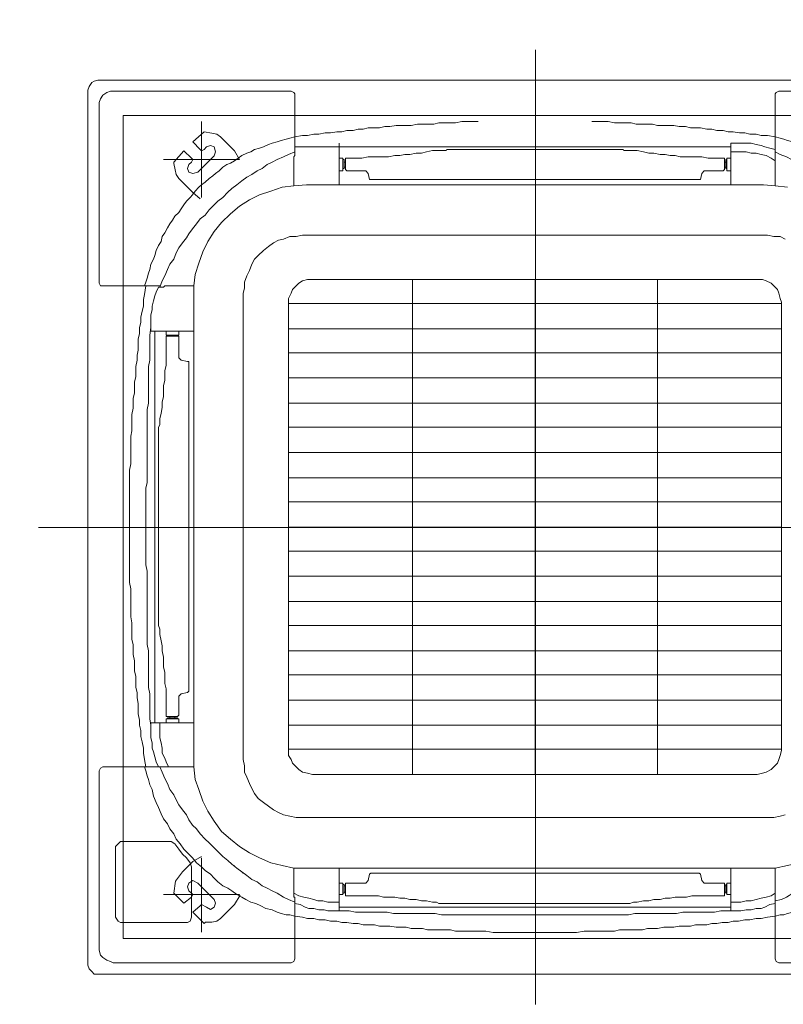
# Model space of a CAD drawing. Header units: inches. Extents: x 105152 to 158499, y 12149 to 30915.
# Tile 256 of 256: x 127360 to 127371, y 22151 to 22166. Entities that reach past the tile are written whole.
import ezdxf

# ---------------------------------------------------------------- set-up
doc = ezdxf.new("R2010")
doc.units = ezdxf.units.IN
doc.header["$MEASUREMENT"] = 0
doc.layers.add('L1', color=5, linetype='Continuous', lineweight=20)
doc.layers.add('PP-HVAC', color=7, linetype='Continuous', lineweight=25)
doc.layers.add('PP-HVAC CASSETTE', color=5, linetype='Continuous')
doc.layers.add('PP-HVAC- CASSETTE', color=5, linetype='Continuous')
doc.styles.get("Standard").update_dxf_attribs({"font": 'arial.ttf', "height": 6})

# ---------------------------------------------------------------- blocks, each defined once
blk = doc.blocks.new('cassette')
at = {"layer": 'L1', "color": 7, "lineweight": 9, "ltscale": 0.07}
for p, q in [((4490.5414, 583.9537), (4490.5414, 585.0077)), ((4490.0339, 584.4801), (4491.0477, 584.4801))]:
    blk.add_line(p, q, dxfattribs=at)
at = {"layer": 'L1', "color": 7, "lineweight": 9}
for p, q in [((4491.0035, 584.9287), (4491.0035, 584.7396)), ((4491.0035, 584.0328), (4491.0035, 584.2219))]:
    blk.add_line(p, q, dxfattribs=at)
at = {"layer": 'L1', "lineweight": 9}
for points in [[(4490.0768, 584.9554), (4490.0728, 584.9541), (4490.0687, 584.9514), (4490.0674, 584.9487), (4490.0661, 584.9447)], [(4491.0061, 584.9554), (4490.0768, 584.9554)], [(4491.0155, 584.9447), (4491.0155, 584.9487), (4491.0128, 584.9514), (4491.0101, 584.9541), (4491.0061, 584.9554)], [(4490.0661, 584.0154), (4490.0661, 584.9447)], [(4491.0155, 584.0154), (4491.0155, 584.9447)], [(4490.294, 584.8952), (4490.2993, 584.8965), (4490.3061, 584.8965), (4490.3114, 584.8979), (4490.3181, 584.8992), (4490.3235, 584.8992), (4490.3289, 584.9005), (4490.3356, 584.9005), (4490.3409, 584.9019), (4490.3463, 584.9019), (4490.353, 584.9019), (4490.3584, 584.9032), (4490.3637, 584.9032), (4490.3704, 584.9046), (4490.3758, 584.9046), (4490.3812, 584.9046), (4490.3865, 584.9059), (4490.3919, 584.9059), (4490.3986, 584.9059), (4490.404, 584.9072), (4490.4093, 584.9072), (4490.4147, 584.9072), (4490.4214, 584.9086), (4490.4268, 584.9086), (4490.4321, 584.9086), (4490.4388, 584.9086), (4490.4442, 584.9099), (4490.4496, 584.9099), (4490.4563, 584.9099), (4490.4616, 584.9099), (4490.4683, 584.9099), (4490.4737, 584.9099), (4490.4804, 584.9113)], [(4490.4804, 584.9113), (4490.4885, 584.9113), (4490.4952, 584.9113), (4490.5032, 584.9113), (4490.5099, 584.9113), (4490.518, 584.9113), (4490.5247, 584.9113), (4490.5327, 584.9113), (4490.5408, 584.9113), (4490.5408, 584.9113)], [(4490.5408, 584.9113), (4490.5475, 584.9113), (4490.5555, 584.9113), (4490.5636, 584.9113), (4490.5703, 584.9113), (4490.577, 584.9113), (4490.585, 584.9113), (4490.5931, 584.9113), (4490.5998, 584.9113)], [(4490.5998, 584.9113), (4490.6065, 584.9099), (4490.6119, 584.9099), (4490.6186, 584.9099), (4490.6239, 584.9099), (4490.6306, 584.9099), (4490.636, 584.9099), (4490.6427, 584.9086), (4490.6481, 584.9086), (4490.6534, 584.9086), (4490.6601, 584.9086), (4490.6655, 584.9072), (4490.6709, 584.9072), (4490.6762, 584.9072), (4490.6829, 584.9059), (4490.6883, 584.9059), (4490.6937, 584.9059), (4490.699, 584.9046), (4490.7057, 584.9046), (4490.7111, 584.9046), (4490.7165, 584.9032), (4490.7218, 584.9032), (4490.7285, 584.9019), (4490.7339, 584.9019), (4490.7393, 584.9019), (4490.746, 584.9005), (4490.7513, 584.9005), (4490.7567, 584.8992), (4490.7634, 584.8992), (4490.7688, 584.8979), (4490.7755, 584.8965), (4490.7809, 584.8965), (4490.7876, 584.8952)], [(4490.2672, 584.8898), (4490.2712, 584.8912), (4490.2765, 584.8925), (4490.2806, 584.8938), (4490.2846, 584.8952)], [(4490.2846, 584.8938), (4490.294, 584.8952)], [(4490.3289, 584.8885), (4490.3369, 584.8898), (4490.3436, 584.8898), (4490.3503, 584.8898), (4490.357, 584.8898), (4490.3637, 584.8898), (4490.3704, 584.8912), (4490.3771, 584.8912), (4490.3838, 584.8912), (4490.3892, 584.8912), (4490.3959, 584.8912), (4490.4026, 584.8912), (4490.4093, 584.8912), (4490.416, 584.8925), (4490.4227, 584.8925), (4490.4281, 584.8925), (4490.4348, 584.8925), (4490.4415, 584.8925), (4490.4482, 584.8925), (4490.4536, 584.8925), (4490.4603, 584.8925), (4490.467, 584.8925), (4490.4737, 584.8925), (4490.4804, 584.8925), (4490.4871, 584.8925), (4490.4938, 584.8925), (4490.4992, 584.8938), (4490.5059, 584.8938), (4490.5126, 584.8938), (4490.5193, 584.8938), (4490.526, 584.8938), (4490.5341, 584.8938), (4490.5408, 584.8938), (4490.5475, 584.8938), (4490.5542, 584.8938), (4490.5609, 584.8938), (4490.5676, 584.8938), (4490.5743, 584.8938), (4490.581, 584.8938), (4490.5877, 584.8925), (4490.5944, 584.8925), (4490.6011, 584.8925), (4490.6078, 584.8925), (4490.6132, 584.8925), (4490.6199, 584.8925), (4490.6266, 584.8925), (4490.6333, 584.8925), (4490.64, 584.8925), (4490.6454, 584.8925), (4490.6521, 584.8925), (4490.6588, 584.8925), (4490.6655, 584.8925), (4490.6722, 584.8912), (4490.6776, 584.8912), (4490.6843, 584.8912), (4490.691, 584.8912), (4490.6977, 584.8912), (4490.7044, 584.8912), (4490.7111, 584.8912), (4490.7178, 584.8898), (4490.7245, 584.8898), (4490.7312, 584.8898), (4490.7379, 584.8898), (4490.7446, 584.8898), (4490.7513, 584.8885)], [(4490.7876, 584.8952), (4490.7956, 584.8938)], [(4490.7956, 584.8952), (4490.7996, 584.8938), (4490.805, 584.8925), (4490.809, 584.8912), (4490.8144, 584.8898)], [(4490.2283, 584.8737), (4490.2323, 584.8764), (4490.2377, 584.8777), (4490.2417, 584.8804), (4490.247, 584.8831), (4490.2524, 584.8844), (4490.2564, 584.8858), (4490.2618, 584.8885), (4490.2672, 584.8898)], [(4490.2859, 584.8804), (4490.2913, 584.8831), (4490.2953, 584.8844), (4490.3007, 584.8858), (4490.3061, 584.8871), (4490.3101, 584.8871), (4490.3154, 584.8885), (4490.3208, 584.8885), (4490.3262, 584.8885), (4490.3329, 584.8885)], [(4490.3329, 584.8429), (4490.3329, 584.8885)], [(4490.3329, 584.8844), (4490.7487, 584.8844)], [(4490.7487, 584.8885), (4490.754, 584.8885), (4490.7594, 584.8885), (4490.7648, 584.8885), (4490.7701, 584.8871), (4490.7755, 584.8871), (4490.7795, 584.8858), (4490.7849, 584.8844), (4490.7902, 584.8831), (4490.7956, 584.8804)], [(4490.7487, 584.8429), (4490.7487, 584.8885)], [(4490.8144, 584.8898), (4490.8197, 584.8871), (4490.8265, 584.8858), (4490.8332, 584.8831), (4490.8385, 584.8804), (4490.8452, 584.8777), (4490.8506, 584.8751), (4490.856, 584.871), (4490.8613, 584.8684), (4490.8667, 584.8643), (4490.8721, 584.8616), (4490.8774, 584.8576), (4490.8828, 584.8536), (4490.8868, 584.8496), (4490.8922, 584.8442), (4490.8975, 584.8402), (4490.9016, 584.8348)], [(4490.1317, 584.7543), (4490.133, 584.7597), (4490.1344, 584.7637), (4490.1371, 584.7691), (4490.1384, 584.7731), (4490.1397, 584.7785), (4490.1424, 584.7825), (4490.1438, 584.7865), (4490.1464, 584.7919), (4490.1491, 584.7959), (4490.1518, 584.7999), (4490.1545, 584.804), (4490.1558, 584.808), (4490.1585, 584.812), (4490.1625, 584.816), (4490.1652, 584.8201), (4490.1679, 584.8227), (4490.1706, 584.8268), (4490.1746, 584.8308), (4490.1773, 584.8348), (4490.18, 584.8375), (4490.184, 584.8415), (4490.188, 584.8442), (4490.1907, 584.8469), (4490.1947, 584.8509), (4490.1988, 584.8536), (4490.2028, 584.8563), (4490.2068, 584.859), (4490.2108, 584.863), (4490.2149, 584.8657), (4490.2189, 584.8684), (4490.2229, 584.871), (4490.2283, 584.8737)], [(4490.1988, 584.8214), (4490.2041, 584.8268), (4490.2095, 584.8308), (4490.2135, 584.8362), (4490.2189, 584.8402), (4490.2242, 584.8442), (4490.2296, 584.8482), (4490.2336, 584.8509), (4490.239, 584.8549), (4490.2444, 584.859), (4490.2497, 584.8616), (4490.2564, 584.8643), (4490.2618, 584.8684), (4490.2672, 584.871), (4490.2739, 584.8737), (4490.2792, 584.8764), (4490.2859, 584.8791)], [(4490.7487, 584.8791), (4490.754, 584.8791), (4490.7594, 584.8791), (4490.7648, 584.8791), (4490.7701, 584.8777), (4490.7755, 584.8764), (4490.7809, 584.8764), (4490.7862, 584.8737), (4490.7902, 584.8724), (4490.7956, 584.8697)], [(4490.7956, 584.8804), (4490.7956, 584.8804)], [(4490.7956, 584.8804), (4490.7956, 584.8791)], [(4490.7956, 584.8791), (4490.7956, 584.8777)], [(4490.7956, 584.8791), (4490.801, 584.8764), (4490.8077, 584.8737), (4490.813, 584.871), (4490.8197, 584.8684), (4490.8251, 584.8643), (4490.8305, 584.8616), (4490.8358, 584.859), (4490.8412, 584.8549), (4490.8466, 584.8509), (4490.8519, 584.8482), (4490.8573, 584.8442), (4490.8613, 584.8402), (4490.8667, 584.8362), (4490.8721, 584.8308), (4490.8761, 584.8268), (4490.8814, 584.8214)], [(4490.7956, 584.8791), (4490.7956, 584.8777)], [(4490.7956, 584.8777), (4490.7956, 584.8751), (4490.7956, 584.8751), (4490.7956, 584.8737)], [(4490.7956, 584.8737), (4490.7956, 584.8737)], [(4490.7956, 584.8737), (4490.7956, 584.8429)], [(4490.2605, 584.8375), (4490.2725, 584.8415)], [(4490.2725, 584.8415), (4490.2846, 584.8429)], [(4490.2846, 584.8429), (4490.2967, 584.8429)], [(4490.7835, 584.8429), (4490.2967, 584.8429)], [(4490.7835, 584.8429), (4490.7956, 584.8429), (4490.809, 584.8415), (4490.8197, 584.8375), (4490.8318, 584.8335), (4490.8426, 584.8281), (4490.8533, 584.8214), (4490.864, 584.8134), (4490.8721, 584.804), (4490.8801, 584.7946), (4490.8868, 584.7839), (4490.8922, 584.7731), (4490.8975, 584.7611), (4490.9002, 584.749), (4490.9029, 584.7369), (4490.9029, 584.7235)], [(4490.2377, 584.8281), (4490.2484, 584.8335)], [(4490.2484, 584.8335), (4490.2605, 584.8375)], [(4490.9016, 584.8348), (4490.9056, 584.8308), (4490.9096, 584.8254), (4490.9136, 584.8214), (4490.9177, 584.8174), (4490.9217, 584.812), (4490.9244, 584.8067), (4490.927, 584.8026), (4490.9311, 584.7973), (4490.9338, 584.7919), (4490.9364, 584.7879), (4490.9391, 584.7825), (4490.9405, 584.7771), (4490.9431, 584.7718), (4490.9458, 584.7664), (4490.9472, 584.7597), (4490.9498, 584.7543)], [(4490.1424, 584.7356), (4490.1451, 584.7423), (4490.1478, 584.7476), (4490.1505, 584.7543), (4490.1532, 584.7597), (4490.1558, 584.7651), (4490.1599, 584.7704), (4490.1625, 584.7758), (4490.1666, 584.7812), (4490.1692, 584.7865), (4490.1733, 584.7919), (4490.1773, 584.7973), (4490.1813, 584.8026), (4490.1853, 584.8067), (4490.1907, 584.812), (4490.1947, 584.8174), (4490.1988, 584.8214)], [(4490.2175, 584.8134), (4490.2269, 584.8214)], [(4490.2269, 584.8214), (4490.2377, 584.8281)], [(4490.8814, 584.8214), (4490.8855, 584.8174), (4490.8908, 584.812), (4490.8949, 584.8067), (4490.8989, 584.8026), (4490.9029, 584.7973), (4490.9069, 584.7919), (4490.911, 584.7865), (4490.915, 584.7812), (4490.9177, 584.7758), (4490.9217, 584.7704), (4490.9244, 584.7651), (4490.927, 584.7597), (4490.9297, 584.7543), (4490.9338, 584.7476), (4490.9364, 584.7423), (4490.9391, 584.7356)], [(4490.2081, 584.804), (4490.2175, 584.8134)], [(4490.2001, 584.7946), (4490.2081, 584.804)], [(4490.8989, 584.8026), (4490.8989, 584.8026)], [(4490.9002, 584.8013), (4490.9002, 584.7999)], [(4490.1934, 584.7839), (4490.2001, 584.7946)], [(4490.2739, 584.7865), (4490.2806, 584.7892)], [(4490.2806, 584.7892), (4490.2873, 584.7892)], [(4490.2873, 584.7892), (4490.2926, 584.7906)], [(4490.7876, 584.7906), (4490.2926, 584.7906)], [(4490.7876, 584.7906), (4490.7943, 584.7892)], [(4490.7943, 584.7892), (4490.801, 584.7892)], [(4490.801, 584.7892), (4490.8063, 584.7865)], [(4490.9069, 584.7919), (4490.9083, 584.7906)], [(4490.188, 584.7731), (4490.1934, 584.7839)], [(4490.2524, 584.7745), (4490.2564, 584.7785)], [(4490.2564, 584.7785), (4490.2618, 584.7812)], [(4490.2618, 584.7812), (4490.2685, 584.7839)], [(4490.2685, 584.7839), (4490.2739, 584.7865)], [(4490.8063, 584.7865), (4490.813, 584.7839)], [(4490.813, 584.7839), (4490.8184, 584.7812)], [(4490.8184, 584.7812), (4490.8238, 584.7785)], [(4490.8238, 584.7785), (4490.8291, 584.7745)], [(4490.184, 584.7611), (4490.188, 584.7731)], [(4490.243, 584.7637), (4490.247, 584.7691)], [(4490.247, 584.7691), (4490.2524, 584.7745)], [(4490.8291, 584.7745), (4490.8332, 584.7691)], [(4490.8332, 584.7691), (4490.8372, 584.7637)], [(4490.18, 584.749), (4490.184, 584.7611)], [(4490.2363, 584.753), (4490.239, 584.7584)], [(4490.239, 584.7584), (4490.243, 584.7637)], [(4490.8372, 584.7637), (4490.8412, 584.7584)], [(4490.8412, 584.7584), (4490.8439, 584.753)], [(4490.1263, 584.7356), (4490.1277, 584.7409), (4490.129, 584.745), (4490.1304, 584.7503), (4490.1317, 584.7543)], [(4490.1786, 584.7369), (4490.18, 584.749)], [(4490.2323, 584.7409), (4490.235, 584.7476)], [(4490.235, 584.7476), (4490.2363, 584.753)], [(4490.8439, 584.753), (4490.8466, 584.7476)], [(4490.8466, 584.7476), (4490.8479, 584.7409)], [(4490.9498, 584.7543), (4490.9512, 584.7503), (4490.9525, 584.745), (4490.9525, 584.7409), (4490.9539, 584.7356)], [(4490.125, 584.7275), (4490.1263, 584.7356)], [(4490.1371, 584.2728), (4490.1371, 584.7356)], [(4490.1773, 584.7235), (4490.1786, 584.7369)], [(4490.2323, 584.7342), (4490.2323, 584.7409)], [(4490.8479, 584.7409), (4490.8493, 584.7342)], [(4490.9297, 584.7369), (4490.9324, 584.7315), (4490.9338, 584.7262), (4490.9351, 584.7208), (4490.9364, 584.7154), (4490.9378, 584.7114), (4490.9378, 584.7061), (4490.9391, 584.7007), (4490.9391, 584.6953), (4490.9391, 584.6886)], [(4490.9378, 584.7356), (4490.9378, 584.7356)], [(4490.9378, 584.7356), (4490.9378, 584.7356)], [(4490.9378, 584.7356), (4490.9378, 584.7356)], [(4490.9391, 584.7356), (4490.9378, 584.7356)], [(4490.9405, 584.7356), (4490.9391, 584.7356)], [(4490.9405, 584.7356), (4490.9418, 584.7302), (4490.9445, 584.7248), (4490.9458, 584.7208), (4490.9458, 584.7154), (4490.9472, 584.7101), (4490.9472, 584.7047), (4490.9485, 584.7007), (4490.9485, 584.6953), (4490.9485, 584.6886)], [(4490.9539, 584.7356), (4490.9552, 584.7275)], [(4490.1102, 584.5411), (4490.1102, 584.5465), (4490.1102, 584.5532), (4490.1102, 584.5585), (4490.1116, 584.5652), (4490.1116, 584.5706), (4490.1116, 584.5773), (4490.1116, 584.5827), (4490.1129, 584.588), (4490.1129, 584.5947), (4490.1129, 584.6001), (4490.1129, 584.6055), (4490.1143, 584.6122), (4490.1143, 584.6175), (4490.1143, 584.6229), (4490.1143, 584.6283), (4490.1156, 584.635), (4490.1156, 584.6403), (4490.1169, 584.6457), (4490.1169, 584.6511), (4490.1169, 584.6578), (4490.1183, 584.6631), (4490.1183, 584.6685), (4490.1196, 584.6739), (4490.1196, 584.6806), (4490.121, 584.6859), (4490.121, 584.6913), (4490.1223, 584.698), (4490.1223, 584.7034), (4490.1236, 584.7101), (4490.1236, 584.7154), (4490.125, 584.7222), (4490.125, 584.7275)], [(4490.2309, 584.7275), (4490.2323, 584.7342)], [(4490.2309, 584.7275), (4490.2309, 584.2339)], [(4490.8493, 584.7342), (4490.8493, 584.7275)], [(4490.8493, 584.2339), (4490.8493, 584.7275)], [(4490.9552, 584.7275), (4490.9566, 584.7222), (4490.9566, 584.7154), (4490.9579, 584.7101), (4490.9579, 584.7034), (4490.9592, 584.698), (4490.9592, 584.6913), (4490.9606, 584.6859), (4490.9606, 584.6806), (4490.9619, 584.6739), (4490.9619, 584.6685), (4490.9633, 584.6631), (4490.9633, 584.6578), (4490.9633, 584.6511), (4490.9646, 584.6457), (4490.9646, 584.6403), (4490.9646, 584.635), (4490.9659, 584.6283), (4490.9659, 584.6229), (4490.9659, 584.6175), (4490.9673, 584.6122), (4490.9673, 584.6055), (4490.9673, 584.6001), (4490.9686, 584.5947), (4490.9686, 584.588), (4490.9686, 584.5827), (4490.9686, 584.5773), (4490.9686, 584.5706), (4490.97, 584.5652), (4490.97, 584.5585), (4490.97, 584.5532), (4490.97, 584.5465), (4490.97, 584.5411)], [(4490.1773, 584.7235), (4490.1773, 584.238)], [(4490.9029, 584.238), (4490.9029, 584.7235)], [(4490.1773, 584.6886), (4490.133, 584.6886)], [(4490.9029, 584.6886), (4490.9485, 584.6886)], [(4490.9445, 584.6886), (4490.9445, 584.2728)], [(4490.9485, 584.6913), (4490.9485, 584.6846), (4490.9485, 584.6779), (4490.9498, 584.6712), (4490.9498, 584.6645), (4490.9498, 584.6578), (4490.9498, 584.6511), (4490.9498, 584.6444), (4490.9498, 584.6377), (4490.9512, 584.631), (4490.9512, 584.6242), (4490.9512, 584.6189), (4490.9512, 584.6122), (4490.9512, 584.6055), (4490.9512, 584.5988), (4490.9512, 584.5921), (4490.9512, 584.5867), (4490.9525, 584.58), (4490.9525, 584.5733), (4490.9525, 584.5666), (4490.9525, 584.5612), (4490.9525, 584.5545), (4490.9525, 584.5478), (4490.9525, 584.5411), (4490.9525, 584.5344), (4490.9525, 584.5277), (4490.9525, 584.521), (4490.9525, 584.5143), (4490.9525, 584.5076), (4490.9525, 584.5009), (4490.9525, 584.4941), (4490.9525, 584.4874), (4490.9525, 584.4807), (4490.9525, 584.474), (4490.9525, 584.4673), (4490.9525, 584.4606), (4490.9525, 584.4539), (4490.9525, 584.4472), (4490.9525, 584.4405), (4490.9525, 584.4338), (4490.9525, 584.4271), (4490.9525, 584.4204), (4490.9525, 584.4137), (4490.9525, 584.407), (4490.9525, 584.4016), (4490.9525, 584.3949), (4490.9525, 584.3882), (4490.9525, 584.3815), (4490.9512, 584.3748), (4490.9512, 584.3694), (4490.9512, 584.3627), (4490.9512, 584.356), (4490.9512, 584.3493), (4490.9512, 584.3426), (4490.9512, 584.3372), (4490.9512, 584.3305), (4490.9498, 584.3238), (4490.9498, 584.3171), (4490.9498, 584.3104), (4490.9498, 584.3037), (4490.9498, 584.297), (4490.9498, 584.2903), (4490.9485, 584.2836), (4490.9485, 584.2769), (4490.9485, 584.2702)], [(4490.97, 584.5411), (4490.97, 584.533), (4490.9713, 584.525), (4490.9713, 584.5183), (4490.9713, 584.5102), (4490.9713, 584.5035), (4490.9713, 584.4955), (4490.9713, 584.4888), (4490.9713, 584.4807)], [(4490.9713, 584.4807), (4490.9713, 584.4727), (4490.9713, 584.466), (4490.9713, 584.4579), (4490.9713, 584.4512), (4490.9713, 584.4432), (4490.9713, 584.4365), (4490.97, 584.4284), (4490.97, 584.4204)], [(4490.125, 584.2339), (4490.125, 584.2407), (4490.1236, 584.246), (4490.1236, 584.2527), (4490.1223, 584.2581), (4490.1223, 584.2635), (4490.121, 584.2702), (4490.121, 584.2755), (4490.1196, 584.2809), (4490.1196, 584.2876), (4490.1183, 584.293), (4490.1183, 584.2983), (4490.1169, 584.305), (4490.1169, 584.3104), (4490.1169, 584.3158), (4490.1156, 584.3211), (4490.1156, 584.3278), (4490.1143, 584.3332), (4490.1143, 584.3386), (4490.1143, 584.3439), (4490.1143, 584.3506), (4490.1129, 584.356), (4490.1129, 584.3614), (4490.1129, 584.3667), (4490.1129, 584.3734), (4490.1116, 584.3788), (4490.1116, 584.3842), (4490.1116, 584.3909), (4490.1116, 584.3962), (4490.1102, 584.4029), (4490.1102, 584.4083), (4490.1102, 584.415), (4490.1102, 584.4204)], [(4490.97, 584.4204), (4490.97, 584.415), (4490.97, 584.4083), (4490.97, 584.4029), (4490.97, 584.3962), (4490.9686, 584.3909), (4490.9686, 584.3855), (4490.9686, 584.3788), (4490.9686, 584.3734), (4490.9686, 584.3667), (4490.9673, 584.3614), (4490.9673, 584.356), (4490.9673, 584.3506), (4490.9659, 584.3439), (4490.9659, 584.3386), (4490.9659, 584.3332), (4490.9646, 584.3278), (4490.9646, 584.3211), (4490.9646, 584.3158), (4490.9633, 584.3104), (4490.9633, 584.305), (4490.9633, 584.2983), (4490.9619, 584.293), (4490.9619, 584.2876), (4490.9606, 584.2822), (4490.9606, 584.2755), (4490.9592, 584.2702), (4490.9592, 584.2648), (4490.9579, 584.2581), (4490.9579, 584.2527), (4490.9566, 584.246), (4490.9566, 584.2407), (4490.9552, 584.2339)], [(4490.1397, 584.2259), (4490.1384, 584.2313), (4490.1371, 584.2366), (4490.1357, 584.2407), (4490.1344, 584.246), (4490.133, 584.2514), (4490.133, 584.2567), (4490.133, 584.2621), (4490.133, 584.2675), (4490.133, 584.2728)], [(4490.1773, 584.2728), (4490.133, 584.2728)], [(4490.1518, 584.2259), (4490.1491, 584.2299), (4490.1464, 584.2353), (4490.1451, 584.2407), (4490.1438, 584.246), (4490.1438, 584.2514), (4490.1424, 584.2567), (4490.1424, 584.2621), (4490.1424, 584.2675), (4490.1424, 584.2728)], [(4490.9029, 584.2728), (4490.9485, 584.2728)], [(4490.9391, 584.2728), (4490.9391, 584.2675), (4490.9391, 584.2621), (4490.9378, 584.2567), (4490.9378, 584.2514), (4490.9364, 584.246), (4490.9351, 584.2407), (4490.9338, 584.2353), (4490.9324, 584.2299), (4490.9297, 584.2259)], [(4490.9485, 584.2728), (4490.9485, 584.2675), (4490.9485, 584.2621), (4490.9472, 584.2567), (4490.9472, 584.2514), (4490.9458, 584.246), (4490.9458, 584.2407), (4490.9445, 584.2366), (4490.9418, 584.2313), (4490.9405, 584.2259)], [(4490.1263, 584.2259), (4490.125, 584.2339)], [(4490.1786, 584.2259), (4490.1773, 584.238)], [(4490.2323, 584.2272), (4490.2309, 584.2339)], [(4490.9029, 584.238), (4490.9029, 584.2259), (4490.9002, 584.2125), (4490.8975, 584.2004), (4490.8922, 584.1897), (4490.8868, 584.1776), (4490.8801, 584.1669), (4490.8721, 584.1575), (4490.864, 584.1494), (4490.8533, 584.1401), (4490.8426, 584.1347), (4490.8318, 584.128), (4490.8197, 584.124), (4490.809, 584.1199), (4490.7956, 584.1186), (4490.7835, 584.1173)], [(4490.8493, 584.2339), (4490.8493, 584.2272)], [(4490.9552, 584.2339), (4490.9539, 584.2259)], [(4490.1317, 584.2071), (4490.1304, 584.2125), (4490.129, 584.2165), (4490.1277, 584.2205), (4490.1263, 584.2259)], [(4490.1988, 584.1401), (4490.1947, 584.1454), (4490.1907, 584.1494), (4490.1853, 584.1548), (4490.1813, 584.1602), (4490.1773, 584.1642), (4490.1733, 584.1696), (4490.1692, 584.1749), (4490.1666, 584.1803), (4490.1625, 584.1857), (4490.1599, 584.191), (4490.1558, 584.1964), (4490.1532, 584.2018), (4490.1505, 584.2085), (4490.1478, 584.2138), (4490.1451, 584.2205), (4490.1424, 584.2259)], [(4490.18, 584.2125), (4490.1786, 584.2259)], [(4490.2323, 584.2205), (4490.2323, 584.2272)], [(4490.8493, 584.2272), (4490.8479, 584.2205)], [(4490.9378, 584.2259), (4490.9364, 584.2192), (4490.9338, 584.2138), (4490.9297, 584.2071), (4490.927, 584.2018), (4490.9244, 584.1964), (4490.9217, 584.191), (4490.9177, 584.1857), (4490.915, 584.1803), (4490.911, 584.1749), (4490.9069, 584.1696), (4490.9029, 584.1642), (4490.8989, 584.1602), (4490.8949, 584.1548), (4490.8908, 584.1494), (4490.8855, 584.1454), (4490.8814, 584.1401)], [(4490.9539, 584.2259), (4490.9525, 584.2205), (4490.9525, 584.2165), (4490.9512, 584.2125), (4490.9498, 584.2071)], [(4490.235, 584.2152), (4490.2323, 584.2205)], [(4490.8479, 584.2205), (4490.8466, 584.2152)]]:
    blk.add_lwpolyline(points, dxfattribs=at)
at = {"layer": 'L1', "color": 7, "lineweight": 9}
for points in [[(4490.078, 584.9314), (4490.0794, 584.9354), (4490.0821, 584.9394)], [(4490.0821, 584.9394), (4490.0861, 584.9421), (4490.0901, 584.9435)], [(4490.0928, 584.9435), (4490.0901, 584.9435)], [(4490.0928, 584.9435), (4490.2819, 584.9435)], [(4490.2819, 584.9435), (4490.2819, 584.9435), (4490.2846, 584.9421), (4490.2846, 584.9394), (4490.2846, 584.9394)], [(4490.2846, 584.9381), (4490.2846, 584.9394)], [(4490.2846, 584.8791), (4490.2846, 584.9381)], [(4490.7956, 584.9394), (4490.7956, 584.9394), (4490.7969, 584.9421), (4490.7996, 584.9435)], [(4490.7956, 584.9381), (4490.7956, 584.9394)], [(4490.7956, 584.8791), (4490.7956, 584.9381)], [(4490.9874, 584.9435), (4490.7996, 584.9435)], [(4490.9874, 584.9435), (4490.9901, 584.9435)], [(4490.9901, 584.9435), (4490.9955, 584.9421), (4490.9981, 584.9394)], [(4490.9981, 584.9394), (4491.0008, 584.9354), (4491.0022, 584.9314)], [(4490.078, 584.9287), (4490.078, 584.9314)], [(4490.078, 584.9287), (4490.078, 584.7396)], [(4491.0035, 584.9287), (4491.0022, 584.9314)], [(4490.2859, 584.8777), (4490.2859, 584.8777), (4490.2859, 584.8751), (4490.2846, 584.8737)], [(4490.2846, 584.8737), (4490.2846, 584.8737)], [(4490.2846, 584.8737), (4490.2846, 584.8429)], [(4490.2859, 584.8804), (4490.2859, 584.8804)], [(4490.2859, 584.8804), (4490.2859, 584.8791)], [(4490.2859, 584.8791), (4490.2859, 584.8777)], [(4490.2859, 584.8791), (4490.2859, 584.8777)], [(4490.0821, 584.7356), (4490.0807, 584.7356), (4490.0794, 584.7369), (4490.078, 584.7396)], [(4490.0821, 584.7356), (4490.0807, 584.7356)], [(4490.1424, 584.7356), (4490.0821, 584.7356)], [(4490.1397, 584.7356), (4490.1411, 584.7356)], [(4490.1411, 584.7356), (4490.1424, 584.7356)], [(4490.1424, 584.7356), (4490.1438, 584.7356)], [(4490.1424, 584.7356), (4490.1438, 584.7356)], [(4490.1438, 584.7356), (4490.1451, 584.7356)], [(4490.1451, 584.7356), (4490.1451, 584.7356)], [(4490.1451, 584.7356), (4490.1464, 584.7356)], [(4490.1478, 584.7369), (4490.1464, 584.7356)], [(4490.1478, 584.7369), (4490.1786, 584.7369)], [(4490.9338, 584.7369), (4490.9029, 584.7369)], [(4490.9338, 584.7369), (4490.9338, 584.7356)], [(4490.9351, 584.7356), (4490.9338, 584.7356)], [(4490.9378, 584.7356), (4490.9351, 584.7356)], [(4490.9351, 584.7356), (4490.9351, 584.7356)], [(4490.9378, 584.7356), (4490.9981, 584.7356)], [(4490.9981, 584.7356), (4490.9995, 584.7356)], [(4491.0035, 584.7396), (4491.0022, 584.7369), (4490.9995, 584.7356), (4490.9995, 584.7356)], [(4490.078, 584.2219), (4490.0794, 584.2246), (4490.0807, 584.2259), (4490.0821, 584.2259)], [(4490.0821, 584.2259), (4490.0807, 584.2259)], [(4490.1424, 584.2259), (4490.0821, 584.2259)], [(4490.1397, 584.2259), (4490.1411, 584.2259)], [(4490.1411, 584.2259), (4490.1424, 584.2259)], [(4490.1424, 584.2259), (4490.1438, 584.2259)], [(4490.1424, 584.2259), (4490.1438, 584.2259)], [(4490.1438, 584.2259), (4490.1451, 584.2259), (4490.1451, 584.2259), (4490.1464, 584.2259)], [(4490.1478, 584.2259), (4490.1464, 584.2259)], [(4490.1478, 584.2259), (4490.1786, 584.2259)], [(4490.9338, 584.2259), (4490.9029, 584.2259)], [(4490.9338, 584.2259), (4490.9338, 584.2259)], [(4490.9351, 584.2259), (4490.9338, 584.2259)], [(4490.9364, 584.2259), (4490.9351, 584.2259)], [(4490.9378, 584.2259), (4490.9364, 584.2259)], [(4490.9378, 584.2259), (4490.9378, 584.2259)], [(4490.9378, 584.2259), (4490.9378, 584.2259)], [(4490.9391, 584.2259), (4490.9378, 584.2259)], [(4490.9378, 584.2259), (4490.9981, 584.2259)], [(4490.9405, 584.2259), (4490.9391, 584.2259)], [(4490.9981, 584.2259), (4490.9995, 584.2259)], [(4490.9995, 584.2259), (4490.9995, 584.2259), (4491.0022, 584.2246), (4491.0035, 584.2219)], [(4490.078, 584.0328), (4490.078, 584.2219)]]:
    blk.add_lwpolyline(points, dxfattribs=at)
at = {"layer": 'L1', "color": 51, "lineweight": 9}
for points in [[(4490.8747, 584.9207), (4490.8774, 584.9233), (4490.8801, 584.926)], [(4490.8801, 584.926), (4490.9552, 584.926)], [(4490.9552, 584.926), (4490.9592, 584.9233), (4490.9606, 584.9207)], [(4490.8747, 584.867), (4490.8747, 584.9207)], [(4490.9606, 584.8496), (4490.9606, 584.9207)], [(4490.8774, 584.863), (4490.8747, 584.867)], [(4490.8774, 584.863), (4490.8828, 584.859), (4490.8882, 584.8549), (4490.8922, 584.8509), (4490.8975, 584.8469)], [(4490.9016, 584.8455), (4490.8975, 584.8469)], [(4490.9016, 584.8455), (4490.9552, 584.8455)], [(4490.9606, 584.8496), (4490.9592, 584.8469), (4490.9552, 584.8455)]]:
    blk.add_lwpolyline(points, dxfattribs=at)
at = {"layer": 'L1', "color": 7, "lineweight": 9, "ltscale": 0.07}
blk.add_lwpolyline([(4490.1036, 584.9179), (4490.9779, 584.9179), (4490.9779, 584.0436), (4490.1036, 584.0436)], close=True, dxfattribs=at)
for points in [[(4490.1505, 584.875), (4490.1505, 584.7945)], [(4490.931, 584.875), (4490.931, 584.7945)], [(4490.1103, 584.8348), (4490.1908, 584.8348)], [(4490.8921, 584.8348), (4490.9712, 584.8348)]]:
    blk.add_lwpolyline(points, dxfattribs=at)
at = {"layer": 'L1', "color": 3, "lineweight": 9}
for points in [[(4490.3329, 584.8724), (4490.3369, 584.8724)], [(4490.3369, 584.8724), (4490.3369, 584.859)], [(4490.3382, 584.871), (4490.3369, 584.871)], [(4490.4321, 584.8791), (4490.4254, 584.8791), (4490.4201, 584.8777), (4490.4134, 584.8764), (4490.408, 584.8764), (4490.4026, 584.8751), (4490.3973, 584.8751), (4490.3906, 584.8751), (4490.3852, 584.8737), (4490.3798, 584.8737), (4490.3745, 584.8737), (4490.3691, 584.8724), (4490.3624, 584.8724), (4490.357, 584.8724), (4490.3517, 584.8724), (4490.345, 584.8724), (4490.3396, 584.8724), (4490.3382, 584.8724)], [(4490.3382, 584.8724), (4490.3382, 584.8684)], [(4490.3382, 584.871), (4490.3382, 584.8603)], [(4490.4321, 584.8791), (4490.4348, 584.8804), (4490.4388, 584.8804), (4490.4429, 584.8804), (4490.4469, 584.8804)], [(4490.4469, 584.8804), (4490.5408, 584.8804)], [(4490.6347, 584.8804), (4490.5408, 584.8804)], [(4490.6347, 584.8804), (4490.6373, 584.8804), (4490.6414, 584.8804), (4490.6454, 584.8804), (4490.6494, 584.8791)], [(4490.742, 584.8724), (4490.742, 584.8724), (4490.7353, 584.8724), (4490.7299, 584.8724), (4490.7232, 584.8724), (4490.7178, 584.8724), (4490.7125, 584.8724), (4490.7071, 584.8737), (4490.7004, 584.8737), (4490.695, 584.8737), (4490.6896, 584.8751), (4490.6843, 584.8751), (4490.6789, 584.8751), (4490.6722, 584.8764), (4490.6668, 584.8764), (4490.6615, 584.8777), (4490.6548, 584.8791), (4490.6494, 584.8791)], [(4490.742, 584.8724), (4490.742, 584.8684)], [(4490.7433, 584.871), (4490.7433, 584.8603)], [(4490.7433, 584.871), (4490.7446, 584.871)], [(4490.7446, 584.8724), (4490.7446, 584.859)], [(4490.7487, 584.8724), (4490.7446, 584.8724)], [(4490.3382, 584.867), (4490.3382, 584.8684)], [(4490.3382, 584.8684), (4490.3382, 584.8684)], [(4490.3382, 584.8684), (4490.3382, 584.8684)], [(4490.3382, 584.8684), (4490.3382, 584.8684)], [(4490.3382, 584.8657), (4490.3382, 584.867)], [(4490.3382, 584.867), (4490.3382, 584.867)], [(4490.3382, 584.867), (4490.3382, 584.867)], [(4490.3382, 584.867), (4490.3382, 584.867)], [(4490.3382, 584.8643), (4490.3382, 584.8657)], [(4490.3382, 584.8657), (4490.3382, 584.8657)], [(4490.3382, 584.8657), (4490.3382, 584.8657)], [(4490.3382, 584.8657), (4490.3382, 584.8657)], [(4490.3382, 584.863), (4490.3382, 584.8643)], [(4490.3382, 584.8643), (4490.3382, 584.8643)], [(4490.3382, 584.863), (4490.3382, 584.863)], [(4490.3382, 584.863), (4490.3382, 584.863)], [(4490.3382, 584.863), (4490.3382, 584.8603)], [(4490.3382, 584.863), (4490.3382, 584.863)], [(4490.3382, 584.863), (4490.3382, 584.863)], [(4490.742, 584.8684), (4490.7433, 584.8684)], [(4490.742, 584.8684), (4490.742, 584.8684)], [(4490.742, 584.8684), (4490.742, 584.8684)], [(4490.742, 584.867), (4490.742, 584.8684)], [(4490.742, 584.8684), (4490.742, 584.8684)], [(4490.742, 584.867), (4490.742, 584.867)], [(4490.742, 584.867), (4490.742, 584.867)], [(4490.742, 584.8657), (4490.742, 584.867)], [(4490.742, 584.867), (4490.742, 584.867)], [(4490.742, 584.8657), (4490.742, 584.8657)], [(4490.742, 584.8643), (4490.742, 584.8657)], [(4490.742, 584.8657), (4490.742, 584.8657)], [(4490.742, 584.8657), (4490.742, 584.8657)], [(4490.742, 584.8643), (4490.742, 584.8643)], [(4490.742, 584.863), (4490.742, 584.8643)], [(4490.742, 584.863), (4490.742, 584.863)], [(4490.742, 584.863), (4490.742, 584.863)], [(4490.742, 584.863), (4490.742, 584.863)], [(4490.742, 584.863), (4490.742, 584.863)], [(4490.742, 584.863), (4490.7433, 584.863)], [(4490.742, 584.863), (4490.742, 584.8603)], [(4490.3329, 584.859), (4490.3369, 584.859)], [(4490.3382, 584.8603), (4490.3369, 584.8603)], [(4490.3382, 584.8603), (4490.3382, 584.8603)], [(4490.3382, 584.859), (4490.3382, 584.8603)], [(4490.361, 584.859), (4490.3382, 584.859)], [(4490.361, 584.859), (4490.3637, 584.8563)], [(4490.3651, 584.8496), (4490.3637, 584.8563)], [(4490.7165, 584.8496), (4490.7178, 584.8563)], [(4490.7178, 584.8563), (4490.7205, 584.859)], [(4490.7205, 584.859), (4490.7406, 584.859)], [(4490.742, 584.8603), (4490.7406, 584.859)], [(4490.742, 584.8603), (4490.742, 584.8603)], [(4490.742, 584.8603), (4490.742, 584.8603)], [(4490.7433, 584.8603), (4490.7446, 584.8603)], [(4490.7487, 584.859), (4490.7446, 584.859)], [(4490.3651, 584.8482), (4490.3651, 584.8496)], [(4490.3651, 584.8482), (4490.5408, 584.8482)], [(4490.7151, 584.8482), (4490.5408, 584.8482)], [(4490.7165, 584.8496), (4490.7151, 584.8482)], [(4490.1491, 584.6886), (4490.1491, 584.6846)], [(4490.1491, 584.6846), (4490.1625, 584.6846)], [(4490.1505, 584.6833), (4490.1505, 584.6846)], [(4490.1505, 584.6833), (4490.1599, 584.6833)], [(4490.1532, 584.6819), (4490.1532, 584.6833)], [(4490.1585, 584.6819), (4490.1585, 584.6833)], [(4490.1599, 584.6833), (4490.1599, 584.6846)], [(4490.1625, 584.6886), (4490.1625, 584.6846)], [(4490.919, 584.6886), (4490.919, 584.6846)], [(4490.9311, 584.6846), (4490.919, 584.6846)], [(4490.9203, 584.6833), (4490.9203, 584.6846)], [(4490.9297, 584.6833), (4490.9203, 584.6833)], [(4490.9217, 584.6819), (4490.9217, 584.6833)], [(4490.9284, 584.6819), (4490.9284, 584.6833)], [(4490.9297, 584.6833), (4490.9297, 584.6846)], [(4490.9311, 584.6886), (4490.9311, 584.6846)], [(4490.1491, 584.6819), (4490.1491, 584.6819), (4490.1491, 584.6766), (4490.1491, 584.6698), (4490.1491, 584.6645), (4490.1478, 584.6578), (4490.1478, 584.6524), (4490.1478, 584.647), (4490.1478, 584.6417), (4490.1478, 584.6363), (4490.1464, 584.6296), (4490.1464, 584.6242), (4490.1451, 584.6189), (4490.1451, 584.6135), (4490.1438, 584.6068), (4490.1438, 584.6014), (4490.1424, 584.5961), (4490.1411, 584.5894)], [(4490.1491, 584.6819), (4490.1532, 584.6819)], [(4490.1545, 584.6819), (4490.1532, 584.6819)], [(4490.1532, 584.6819), (4490.1532, 584.6819)], [(4490.1532, 584.6819), (4490.1532, 584.6819)], [(4490.1532, 584.6819), (4490.1532, 584.6819)], [(4490.1545, 584.6819), (4490.1545, 584.6819)], [(4490.1545, 584.6819), (4490.1545, 584.6819)], [(4490.1558, 584.6819), (4490.1545, 584.6819)], [(4490.1558, 584.6819), (4490.1558, 584.6819)], [(4490.1558, 584.6819), (4490.1558, 584.6819)], [(4490.1558, 584.6819), (4490.1558, 584.6819)], [(4490.1572, 584.6819), (4490.1558, 584.6819)], [(4490.1585, 584.6819), (4490.1572, 584.6819)], [(4490.1572, 584.6819), (4490.1572, 584.6819)], [(4490.1572, 584.6819), (4490.1572, 584.6819)], [(4490.1572, 584.6819), (4490.1572, 584.6819)], [(4490.1585, 584.6819), (4490.1585, 584.6819)], [(4490.1585, 584.6819), (4490.1612, 584.6819)], [(4490.1612, 584.6819), (4490.1625, 584.6806)], [(4490.1612, 584.6819), (4490.1612, 584.6819)], [(4490.1612, 584.6819), (4490.1612, 584.6819)], [(4490.1625, 584.6605), (4490.1625, 584.6806)], [(4490.919, 584.6819), (4490.9203, 584.6819)], [(4490.919, 584.6806), (4490.919, 584.6819)], [(4490.919, 584.6605), (4490.919, 584.6819)], [(4490.9203, 584.6819), (4490.9203, 584.6819)], [(4490.9217, 584.6819), (4490.9203, 584.6819)], [(4490.9217, 584.6819), (4490.923, 584.6819)], [(4490.923, 584.6819), (4490.923, 584.6819)], [(4490.923, 584.6819), (4490.923, 584.6819)], [(4490.923, 584.6819), (4490.9244, 584.6819)], [(4490.923, 584.6819), (4490.923, 584.6819)], [(4490.9244, 584.6819), (4490.9257, 584.6819)], [(4490.9244, 584.6819), (4490.9244, 584.6819)], [(4490.9244, 584.6819), (4490.9244, 584.6819)], [(4490.9257, 584.6819), (4490.9257, 584.6819)], [(4490.9257, 584.6819), (4490.927, 584.6819)], [(4490.9257, 584.6819), (4490.9257, 584.6819)], [(4490.927, 584.6819), (4490.927, 584.6819)], [(4490.927, 584.6819), (4490.927, 584.6819)], [(4490.927, 584.6819), (4490.927, 584.6819)], [(4490.927, 584.6819), (4490.9284, 584.6819)], [(4490.9284, 584.6819), (4490.9284, 584.6819)], [(4490.9324, 584.6819), (4490.9284, 584.6819)], [(4490.9391, 584.5894), (4490.9378, 584.5961), (4490.9378, 584.6014), (4490.9364, 584.6068), (4490.9364, 584.6135), (4490.9351, 584.6189), (4490.9351, 584.6242), (4490.9338, 584.6296), (4490.9338, 584.6363), (4490.9338, 584.6417), (4490.9324, 584.647), (4490.9324, 584.6524), (4490.9324, 584.6578), (4490.9324, 584.6645), (4490.9324, 584.6698), (4490.9324, 584.6766), (4490.9324, 584.6819), (4490.9324, 584.6819)], [(4490.1652, 584.6578), (4490.1625, 584.6605)], [(4490.1719, 584.6564), (4490.1652, 584.6578)], [(4490.1719, 584.6564), (4490.1719, 584.6551)], [(4490.1719, 584.6551), (4490.1719, 584.4807)], [(4490.9083, 584.6551), (4490.9096, 584.6564)], [(4490.9083, 584.6551), (4490.9083, 584.4807)], [(4490.9096, 584.6564), (4490.9163, 584.6578)], [(4490.919, 584.6605), (4490.9163, 584.6578)], [(4490.1411, 584.5746), (4490.1411, 584.5786), (4490.1411, 584.5827), (4490.1411, 584.5853), (4490.1411, 584.5894)], [(4490.9391, 584.5894), (4490.9391, 584.5853), (4490.9405, 584.5827), (4490.9405, 584.5786), (4490.9405, 584.5746)], [(4490.1397, 584.5746), (4490.1397, 584.4807)], [(4490.9405, 584.5746), (4490.9405, 584.4807)], [(4490.1397, 584.3868), (4490.1397, 584.4807)], [(4490.1719, 584.3064), (4490.1719, 584.4807)], [(4490.9083, 584.3064), (4490.9083, 584.4807)], [(4490.9405, 584.3868), (4490.9405, 584.4807)], [(4490.1411, 584.3721), (4490.1411, 584.3761), (4490.1411, 584.3801), (4490.1411, 584.3828), (4490.1411, 584.3868)], [(4490.9405, 584.3868), (4490.9405, 584.3828), (4490.9405, 584.3801), (4490.9391, 584.3761), (4490.9391, 584.3721)], [(4490.1411, 584.3721), (4490.1424, 584.3654), (4490.1438, 584.36), (4490.1438, 584.3547), (4490.1451, 584.3479), (4490.1451, 584.3426), (4490.1464, 584.3372), (4490.1464, 584.3319), (4490.1478, 584.3265), (4490.1478, 584.3198), (4490.1478, 584.3144), (4490.1478, 584.3091), (4490.1478, 584.3037), (4490.1491, 584.297), (4490.1491, 584.2916), (4490.1491, 584.2863), (4490.1491, 584.2795), (4490.1491, 584.2795)], [(4490.9324, 584.2795), (4490.9324, 584.2795), (4490.9324, 584.2863), (4490.9324, 584.2916), (4490.9324, 584.297), (4490.9324, 584.3037), (4490.9324, 584.3091), (4490.9324, 584.3144), (4490.9338, 584.3198), (4490.9338, 584.3265), (4490.9338, 584.3319), (4490.9351, 584.3372), (4490.9351, 584.3426), (4490.9364, 584.3479), (4490.9364, 584.3547), (4490.9378, 584.36), (4490.9378, 584.3654), (4490.9391, 584.3721)], [(4490.1719, 584.3064), (4490.1719, 584.305)], [(4490.9096, 584.305), (4490.9083, 584.3064)], [(4490.1625, 584.301), (4490.1652, 584.3037)], [(4490.1625, 584.301), (4490.1625, 584.2809)], [(4490.1719, 584.305), (4490.1652, 584.3037)], [(4490.9096, 584.305), (4490.9163, 584.3037)], [(4490.9163, 584.3037), (4490.919, 584.301)], [(4490.919, 584.301), (4490.919, 584.2809)], [(4490.1491, 584.2795), (4490.1532, 584.2795)], [(4490.1491, 584.2728), (4490.1491, 584.2769)], [(4490.1491, 584.2769), (4490.1625, 584.2769)], [(4490.1505, 584.2782), (4490.1599, 584.2782)], [(4490.1505, 584.2782), (4490.1505, 584.2769)], [(4490.1532, 584.2795), (4490.1532, 584.2782)], [(4490.1532, 584.2795), (4490.1532, 584.2795)], [(4490.1532, 584.2795), (4490.1532, 584.2795)], [(4490.1545, 584.2795), (4490.1532, 584.2795)], [(4490.1532, 584.2795), (4490.1532, 584.2795)], [(4490.1558, 584.2795), (4490.1545, 584.2795)], [(4490.1545, 584.2795), (4490.1545, 584.2795)], [(4490.1545, 584.2795), (4490.1545, 584.2795)], [(4490.1572, 584.2795), (4490.1558, 584.2795)], [(4490.1558, 584.2795), (4490.1558, 584.2795)], [(4490.1558, 584.2795), (4490.1558, 584.2795)], [(4490.1558, 584.2795), (4490.1558, 584.2795)], [(4490.1572, 584.2795), (4490.1572, 584.2795)], [(4490.1572, 584.2795), (4490.1572, 584.2795)], [(4490.1585, 584.2795), (4490.1572, 584.2795)], [(4490.1572, 584.2795), (4490.1572, 584.2795)], [(4490.1585, 584.2795), (4490.1585, 584.2782)], [(4490.1585, 584.2795), (4490.1585, 584.2795)], [(4490.1585, 584.2795), (4490.1612, 584.2795)], [(4490.1599, 584.2782), (4490.1599, 584.2769)], [(4490.1625, 584.2809), (4490.1612, 584.2795)], [(4490.1612, 584.2795), (4490.1612, 584.2795)], [(4490.1625, 584.2728), (4490.1625, 584.2769)], [(4490.919, 584.2795), (4490.919, 584.2809)], [(4490.919, 584.2795), (4490.9203, 584.2795)], [(4490.919, 584.2728), (4490.919, 584.2769)], [(4490.9311, 584.2769), (4490.919, 584.2769)], [(4490.9217, 584.2795), (4490.9203, 584.2795)], [(4490.9297, 584.2782), (4490.9203, 584.2782)], [(4490.9203, 584.2782), (4490.9203, 584.2769)], [(4490.9217, 584.2795), (4490.923, 584.2795)], [(4490.9217, 584.2795), (4490.9217, 584.2782)], [(4490.923, 584.2795), (4490.923, 584.2795)], [(4490.923, 584.2795), (4490.923, 584.2795)], [(4490.923, 584.2795), (4490.923, 584.2795)], [(4490.923, 584.2795), (4490.9244, 584.2795)], [(4490.9244, 584.2795), (4490.9244, 584.2795)], [(4490.9244, 584.2795), (4490.9244, 584.2795)], [(4490.9244, 584.2795), (4490.9257, 584.2795)], [(4490.9257, 584.2795), (4490.927, 584.2795)], [(4490.9257, 584.2795), (4490.9257, 584.2795)], [(4490.9257, 584.2795), (4490.9257, 584.2795)], [(4490.927, 584.2795), (4490.927, 584.2795)], [(4490.927, 584.2795), (4490.927, 584.2795)], [(4490.927, 584.2795), (4490.9284, 584.2795)], [(4490.927, 584.2795), (4490.927, 584.2795)], [(4490.9284, 584.2795), (4490.9284, 584.2782)], [(4490.9284, 584.2795), (4490.9284, 584.2795)], [(4490.9324, 584.2795), (4490.9284, 584.2795)], [(4490.9297, 584.2782), (4490.9297, 584.2769)], [(4490.9311, 584.2728), (4490.9311, 584.2769)]]:
    blk.add_lwpolyline(points, dxfattribs=at)
at = {"layer": 'L1', "color": 1, "lineweight": 9}
for points in [[(4490.1412, 584.8535), (4490.1532, 584.8643)], [(4490.1532, 584.8643), (4490.1546, 584.8643)], [(4490.1747, 584.8549), (4490.1707, 584.8589), (4490.1666, 584.8616), (4490.1613, 584.8629), (4490.1546, 584.8643), (4490.1546, 584.8643)], [(4490.9297, 584.8643), (4490.9169, 584.8623), (4490.9069, 584.8549)], [(4490.9297, 584.8643), (4490.9404, 584.8535)], [(4490.1412, 584.8535), (4490.1492, 584.8455)], [(4490.1747, 584.8549), (4490.1854, 584.8441)], [(4490.9069, 584.8549), (4490.8961, 584.8441)], [(4490.9404, 584.8535), (4490.9337, 584.8455)], [(4490.121, 584.8321), (4490.1318, 584.8441)], [(4490.1318, 584.8441), (4490.1398, 584.8361)], [(4490.1492, 584.8455), (4490.1505, 584.8441), (4490.1532, 584.8455)], [(4490.1532, 584.8455), (4490.1559, 584.8482)], [(4490.164, 584.8388), (4490.1653, 584.8441), (4490.164, 584.8482), (4490.1599, 584.8495), (4490.1559, 584.8482)], [(4490.1921, 584.8361), (4490.1854, 584.8441)], [(4490.8908, 584.8348), (4490.8961, 584.8441)], [(4490.927, 584.8482), (4490.923, 584.8495), (4490.9189, 584.8482), (4490.9163, 584.8441), (4490.9189, 584.8388)], [(4490.927, 584.8482), (4490.9297, 584.8455)], [(4490.9297, 584.8455), (4490.931, 584.8441), (4490.9337, 584.8455)], [(4490.9498, 584.8441), (4490.9431, 584.8361)], [(4490.9498, 584.8441), (4490.9618, 584.8321)], [(4490.121, 584.832), (4490.121, 584.832), (4490.1224, 584.824), (4490.1237, 584.8187), (4490.1264, 584.8146), (4490.1304, 584.8106)], [(4490.1371, 584.8294), (4490.1358, 584.8254), (4490.1371, 584.8213), (4490.1425, 584.82), (4490.1465, 584.8213)], [(4490.1371, 584.8294), (4490.1398, 584.8321)], [(4490.1398, 584.8321), (4490.1412, 584.8348), (4490.1398, 584.8361)], [(4490.1465, 584.8213), (4490.164, 584.8388)], [(4490.9189, 584.8388), (4490.9364, 584.8213)], [(4490.9364, 584.8213), (4490.9404, 584.82), (4490.9444, 584.8213), (4490.9471, 584.8254), (4490.9444, 584.8294)], [(4490.9431, 584.8361), (4490.9417, 584.8348), (4490.9444, 584.8294)], [(4490.9525, 584.8106), (4490.9565, 584.8146), (4490.9592, 584.8187), (4490.9605, 584.824), (4490.9605, 584.8307), (4490.9605, 584.8307)], [(4490.9618, 584.8321), (4490.9605, 584.8307)], [(4490.1304, 584.8106), (4490.1412, 584.7999)], [(4490.9525, 584.8106), (4490.9417, 584.7999)], [(4490.1505, 584.7945), (4490.1412, 584.7999)], [(4490.9318, 584.7937), (4490.9417, 584.7999)]]:
    blk.add_lwpolyline(points, dxfattribs=at)
at = {"layer": 'L1', "color": 40, "lineweight": 9}
for points in [[(4490.2779, 584.7168), (4490.2779, 584.7222), (4490.2792, 584.7275), (4490.2819, 584.7315), (4490.2846, 584.7342), (4490.2886, 584.7382), (4490.2926, 584.7396), (4490.298, 584.7423), (4490.302, 584.7423)], [(4490.7782, 584.7423), (4490.302, 584.7423)], [(4490.3034, 584.2192), (4490.3034, 584.7423)], [(4490.3302, 584.2192), (4490.3302, 584.7423)], [(4490.3557, 584.2192), (4490.3557, 584.7423)], [(4490.3825, 584.2192), (4490.3825, 584.7423)], [(4490.4093, 584.2192), (4490.4093, 584.7423)], [(4490.4348, 584.2192), (4490.4348, 584.7423)], [(4490.4616, 584.2192), (4490.4616, 584.7423)], [(4490.4885, 584.2192), (4490.4885, 584.7423)], [(4490.5139, 584.2192), (4490.5139, 584.7423)], [(4490.5408, 584.2192), (4490.5408, 584.7423)], [(4490.5663, 584.2192), (4490.5663, 584.7423)], [(4490.5931, 584.2192), (4490.5931, 584.7423)], [(4490.6199, 584.2192), (4490.6199, 584.7423)], [(4490.6454, 584.2192), (4490.6454, 584.7423)], [(4490.6722, 584.2192), (4490.6722, 584.7423)], [(4490.6977, 584.2192), (4490.6977, 584.7423)], [(4490.7245, 584.2192), (4490.7245, 584.7423)], [(4490.7513, 584.2192), (4490.7513, 584.7423)], [(4490.7768, 584.2192), (4490.7768, 584.7423)], [(4490.7782, 584.7423), (4490.7835, 584.7423), (4490.7876, 584.7396), (4490.7916, 584.7382), (4490.7956, 584.7342), (4490.7983, 584.7315), (4490.801, 584.7275), (4490.8023, 584.7222), (4490.8037, 584.7168)], [(4490.2779, 584.2447), (4490.2779, 584.7168)], [(4490.8037, 584.2447), (4490.8037, 584.7168)], [(4490.2779, 584.6108), (4490.8037, 584.6108)], [(4490.2779, 584.4807), (4490.8037, 584.4807)], [(4490.2779, 584.3506), (4490.8037, 584.3506)], [(4490.302, 584.2192), (4490.298, 584.2205), (4490.2926, 584.2219), (4490.2886, 584.2232), (4490.2846, 584.2272), (4490.2819, 584.2299), (4490.2792, 584.2353), (4490.2779, 584.2393), (4490.2779, 584.2447)], [(4490.8037, 584.2447), (4490.8023, 584.2393), (4490.801, 584.2353), (4490.7983, 584.2299), (4490.7956, 584.2272), (4490.7916, 584.2232), (4490.7876, 584.2219), (4490.7835, 584.2205), (4490.7782, 584.2192)], [(4490.302, 584.2192), (4490.7782, 584.2192)]]:
    blk.add_lwpolyline(points, dxfattribs=at)
blk = doc.blocks.new('I06T')
at = {"layer": 'L1', "xscale": 1000.200035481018, "yscale": 1000.200035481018, "zscale": 1000.200035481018, "rotation": 270}
blk.add_blockref('cassette', (-584597.8, 4491452.1), dxfattribs=at)
blk = doc.blocks.new('A$C43ED6433')
at = {"layer": 'PP-HVAC- CASSETTE', "xscale": 0.8843508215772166, "yscale": 0.8843508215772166, "zscale": 0.8843508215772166, "rotation": 180}
blk.add_blockref('I06T', (-2527.14, 10998.34), dxfattribs=at)

msp = doc.modelspace()

# ---------------------------------------------------------------- texts
at = {"layer": 'PP-HVAC', "linetype": 'Continuous', "ltscale": 10, "insert": (127249.184, 22162.839), "char_height": 6.3082, "width": 442.57216, "attachment_point": 1, "bg_fill": 2}
msp.add_mtext('\\pxi0.968256;{\\fCentury Gothic|b1|i0|c0|p34;CASSETTE AC }', dxfattribs=at)

# ---------------------------------------------------------------- next in the draw order: texts
at = {"layer": 'PP-HVAC', "linetype": 'Continuous', "ltscale": 10, "insert": (127223.709, 22161.44), "char_height": 6.3082, "width": 442.57216, "attachment_point": 1, "bg_fill": 2}
msp.add_mtext('\\pxi0.968256;{\\fCentury Gothic|b1|i0|c0|p34;0.4}', dxfattribs=at)

# ---------------------------------------------------------------- next in the draw order: block references
at = {"layer": 'PP-HVAC CASSETTE', "xscale": -0.01571697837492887, "yscale": 0.01571697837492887, "zscale": 0.01571697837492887, "rotation": 180}
msp.add_blockref('A$C43ED6433', (127406.84, 22331.182), dxfattribs=at)

doc.saveas('drawing.dxf')
